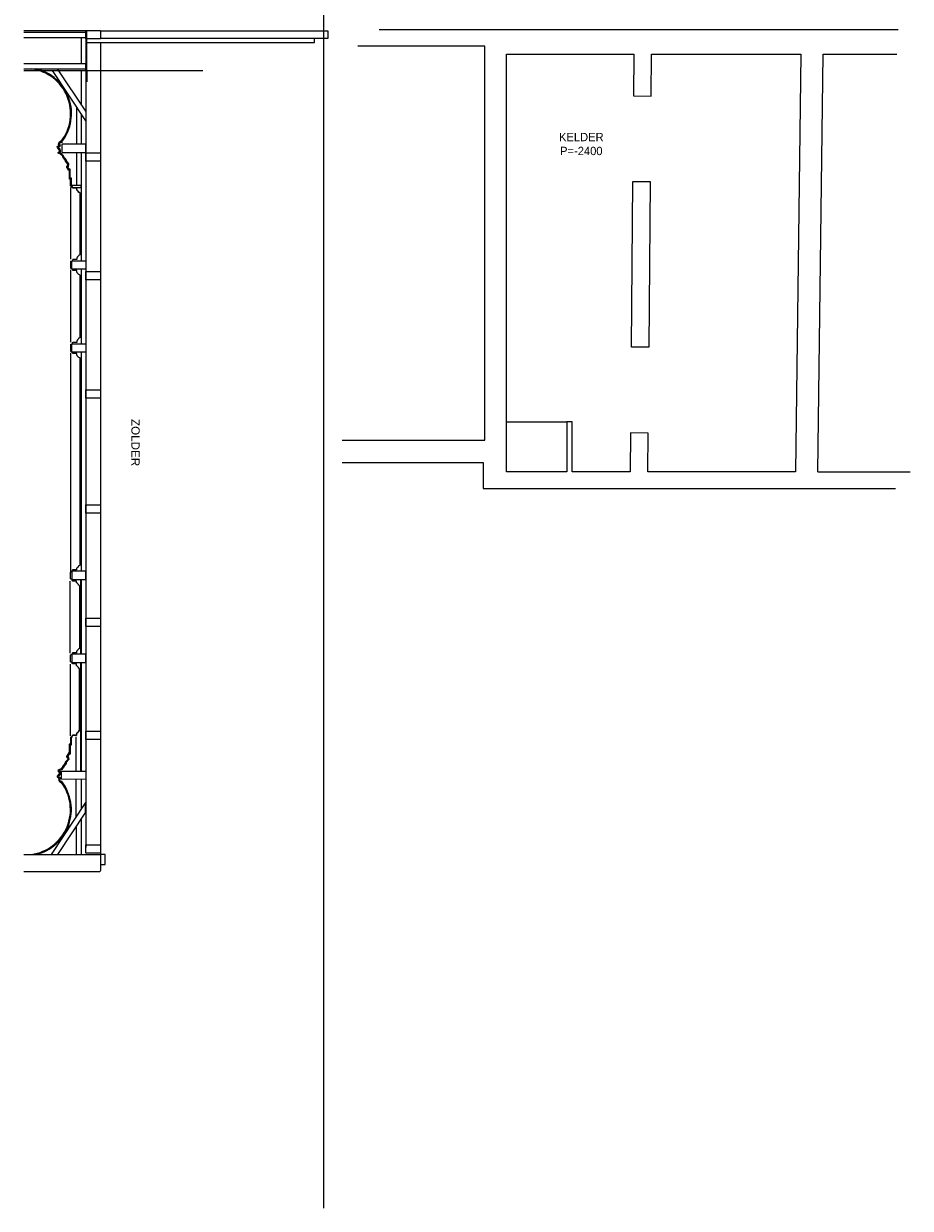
# Model space of a CAD drawing. Extents: x 14681 to 201383, y 146879 to 560554.
# Tile 15 of 15: x 182227 to 201383, y 509020 to 534614. Entities that reach past the tile are written whole.
import ezdxf

# ---------------------------------------------------------------- set-up
doc = ezdxf.new("R2010")
doc.units = 0
doc.header["$MEASUREMENT"] = 0
doc.layers.add('0.09', color=7, linetype='CONTINUOUS', lineweight=9)
for name, color, linetype in [('0.18', 1, 'CONTINUOUS'), ('0.25', 2, 'CONTINUOUS'), ('balken lichtkap', 5, 'CONTINUOUS'), ('plafondconstructies', 5, 'CONTINUOUS')]:
    doc.layers.add(name, color=color, linetype=linetype)

msp = doc.modelspace()

# ---------------------------------------------------------------- linework, layer by layer
at = {"layer": '0.18'}
msp.add_lwpolyline([(192659, 526015), (193961, 526015), (193961, 524935), (192659, 524935)], close=True, dxfattribs=at)
at = {"layer": '0.25'}
msp.add_line((183589, 533610), (183589, 533355), dxfattribs=at)
for points in [[(182227, 533600), (183589, 533600), (183589, 534460), (183589, 534460), (182227, 534460)], [(189904, 534488), (201121, 534488)], [(189105, 525615), (192194, 525615), (192194, 534128), (189450, 534128)], [(199386, 524935), (199497, 533954), (201090, 533954)], [(189105, 525132), (192154, 525132), (192154, 524575), (201060, 524575)], [(199386, 524935), (201383, 524935)], [(182227, 516665), (183889, 516665), (183889, 516317), (183870, 516290), (183870, 516290), (182227, 516290)]]:
    msp.add_lwpolyline(points, dxfattribs=at)
at = {"layer": '0.25', "linetype": 'Continuous', "ltscale": 0.2}
for points in [[(183889, 534466), (183889, 534286), (183569, 534286), (183569, 534466)], [(183889, 531820), (183889, 531640), (183569, 531640), (183569, 531820)], [(183889, 529260), (183889, 529080), (183569, 529080), (183569, 529260)], [(183889, 526700), (183889, 526520), (183569, 526520), (183569, 526700)], [(183889, 524220), (183889, 524040), (183569, 524040), (183569, 524220)], [(183889, 521770), (183889, 521590), (183569, 521590), (183569, 521770)], [(183889, 519330), (183889, 519150), (183569, 519150), (183569, 519330)], [(183889, 516870), (183889, 516690), (183569, 516690), (183569, 516870)]]:
    msp.add_lwpolyline(points, close=True, dxfattribs=at)
for points in [[(183891, 534462), (188799, 534462), (188799, 534293), (183887, 534293)], [(182227, 533600), (186101, 533600)]]:
    msp.add_lwpolyline(points, dxfattribs=at)
at = {"layer": '0.25'}
for points in [[(195401, 533054), (195781, 533051), (195788, 533954), (199017, 533954), (198906, 524935), (195713, 524935), (195720, 525768), (195340, 525775), (195333, 524935), (194081, 524935), (194081, 526015), (193961, 526015), (193961, 524935), (192659, 524935), (192659, 533954), (195408, 533954)], [(195385, 531204), (195765, 531201), (195736, 527622), (195356, 527625)], [(183889, 516665), (183889, 516450), (183989, 516450), (183989, 516665)]]:
    msp.add_lwpolyline(points, close=True, dxfattribs=at)
at = {"layer": 'balken lichtkap', "linetype": 'Continuous', "ltscale": 0.2}
msp.add_lwpolyline([(188704, 547544), (188704, 509020)], dxfattribs=at)
at = {"layer": 'plafondconstructies', "linetype": 'Continuous', "ltscale": 0.2}
for points in [[(183563, 534421), (182227, 534421)], [(183568, 534461), (183568, 516814)], [(183563, 534311), (182227, 534311)], [(183587, 534205), (188509, 534205), (188509, 534292)], [(183568, 533600), (183568, 533750), (182227, 533750)], [(183563, 533632), (182227, 533632)], [(183568, 532723), (183568, 532516), (182847, 533600)], [(183365, 532814), (183365, 532012)], [(183049, 532009), (183049, 531833), (183571, 531833), (183571, 532014), (183049, 532009)], [(183365, 531833), (183365, 531131)], [(183241, 531076), (183241, 529523)], [(183258, 531126), (183465, 531126), (183465, 531068), (183307, 531068)], [(183439, 530964), (183439, 529619)], [(183235, 529287), (183235, 527734)], [(183270, 529311), (183270, 529492), (183570, 529492), (183570, 529311), (183273, 529311)], [(183440, 529187), (183440, 527826)], [(183235, 527493), (183235, 522769)], [(183270, 527519), (183270, 527700), (183570, 527700), (183570, 527519), (183273, 527519)], [(183440, 527400), (183440, 522910)], [(183267, 522783), (183267, 522602), (183567, 522602), (183567, 522783), (183270, 522783)], [(183232, 521014), (183232, 522567)], [(183437, 521114), (183437, 522475)], [(183267, 520991), (183267, 520810), (183567, 520810), (183567, 520991), (183270, 520991)], [(183238, 519225), (183238, 520778)], [(183436, 519337), (183436, 520682)], [(183362, 518468), (183362, 519203)], [(183046, 518292), (183046, 518468), (183568, 518468), (183568, 518287), (183046, 518292)], [(183362, 517487), (183362, 518289)], [(183565, 517579), (183565, 517785), (182819, 516665)], [(183362, 517264), (183362, 516676)]]:
    msp.add_lwpolyline(points, dxfattribs=at)
at = {"layer": 'plafondconstructies', "color": 5, "linetype": 'Continuous', "lineweight": 13}
for points in [[(183469, 534311), (183469, 533750)], [(183469, 533585), (183469, 532872)], [(183469, 532666), (183469, 532013)], [(183469, 531833), (183469, 529492)], [(183469, 529311), (183469, 527700)], [(183469, 527519), (183469, 522783)], [(183465, 520991), (183465, 522602)], [(183469, 522602), (183469, 520991)], [(183465, 518468), (183465, 520810)], [(183469, 520810), (183469, 518468)], [(183469, 518288), (183469, 517641)], [(183469, 517435), (183469, 516665)]]:
    msp.add_lwpolyline(points, dxfattribs=at)
at = {"layer": 'plafondconstructies'}
msp.add_lwpolyline([(183889, 534215), (183889, 516665)], dxfattribs=at)
at = {"layer": 'plafondconstructies', "color": 5, "linetype": 'Continuous', "lineweight": 13, "ltscale": 0.2}
for points in [[(183568, 532723), (183568, 532723), (182959, 533638)], [(183239, 531112), (183239, 531256), (183214, 531256), (183214, 531448), (183188, 531448), (183188, 531472), (183158, 531512), (183156, 531519), (183156, 531525), (183159, 531533), (183164, 531538), (183170, 531544), (183175, 531544), (183183, 531581), (183129, 531645), (183129, 531661), (183070, 531736), (183070, 531752), (183039, 531777), (183039, 531785), (182971, 531818), (182975, 531834), (183001, 531856), (182999, 531868), (182996, 531892), (182954, 531941), (182952, 531959), (182997, 531988), (182981, 532012), (182994, 532054), (183019, 532073), (183039, 532073)], [(183259, 531112), (183259, 531276), (183234, 531276), (183234, 531468), (183208, 531468), (183208, 531479), (183177, 531521), (183176, 531522), (183177, 531522), (183178, 531524), (183192, 531524), (183205, 531587), (183149, 531652), (183149, 531668), (183090, 531743), (183090, 531762), (183059, 531787), (183059, 531798), (182998, 531827), (183023, 531848), (183019, 531871), (183015, 531901), (182974, 531949), (183025, 531982), (183003, 532015), (183012, 532042), (183026, 532053), (183064, 532053)], [(183367, 531676), (183367, 531126)], [(183252, 531095), (183252, 531106), (183238, 531106)], [(183239, 531112), (183249, 531112), (183249, 531102), (183252, 531102)], [(183239, 531106), (183249, 531106), (183249, 531096), (183252, 531096)], [(183277, 531078), (183287, 531078), (183287, 531064)], [(183287, 531067), (183277, 531071)], [(183439, 530968), (183412, 530977), (183412, 530987), (183391, 531008), (183391, 531016), (183385, 531016), (183380, 531026), (183372, 531026), (183372, 531064), (183287, 531064), (183287, 531074)], [(183439, 530961), (183412, 530970), (183412, 530980), (183391, 531001), (183391, 531009), (183385, 531009), (183380, 531019), (183372, 531019), (183372, 531057), (183287, 531057), (183287, 531067)], [(183439, 529617), (183412, 529609), (183412, 529599), (183391, 529577), (183391, 529570), (183385, 529570), (183380, 529560), (183372, 529560), (183372, 529521), (183287, 529521), (183287, 529511)], [(183239, 529473), (183249, 529473), (183249, 529483), (183252, 529483)], [(183239, 529473), (183239, 529329)], [(183239, 529328), (183249, 529328), (183249, 529318), (183252, 529318)], [(183287, 529511), (183277, 529508)], [(183287, 529291), (183278, 529296)], [(183439, 529185), (183412, 529194), (183412, 529204), (183391, 529225), (183391, 529233), (183385, 529233), (183380, 529243), (183372, 529243), (183372, 529281), (183287, 529281), (183287, 529291)], [(183439, 527825), (183412, 527817), (183412, 527807), (183391, 527785), (183391, 527778), (183385, 527778), (183380, 527768), (183372, 527768), (183372, 527729), (183287, 527729), (183287, 527719)], [(183239, 527681), (183249, 527681), (183249, 527691), (183252, 527691)], [(183239, 527681), (183239, 527537)], [(183239, 527536), (183249, 527536), (183249, 527526), (183252, 527526)], [(183287, 527719), (183277, 527716)], [(183287, 527499), (183278, 527504)], [(183439, 527393), (183412, 527402), (183412, 527412), (183391, 527433), (183391, 527441), (183385, 527441), (183380, 527451), (183372, 527451), (183372, 527489), (183287, 527489), (183287, 527499)], [(183435, 522908), (183409, 522900), (183409, 522890), (183387, 522868), (183387, 522861), (183382, 522861), (183377, 522851), (183368, 522851), (183368, 522812), (183283, 522812), (183283, 522802)], [(183235, 522765), (183245, 522765), (183245, 522775), (183249, 522775)], [(183235, 522620), (183235, 522764)], [(183283, 522802), (183274, 522797)], [(183235, 522620), (183245, 522620), (183245, 522610), (183249, 522610)], [(183283, 522582), (183273, 522586)], [(183435, 522476), (183409, 522485), (183409, 522495), (183387, 522516), (183387, 522524), (183382, 522524), (183377, 522534), (183368, 522534), (183368, 522572), (183283, 522572), (183283, 522582)], [(183435, 521116), (183409, 521108), (183409, 521098), (183387, 521076), (183387, 521069), (183382, 521069), (183377, 521059), (183368, 521059), (183368, 521020), (183283, 521020), (183283, 521010)], [(183235, 520973), (183245, 520973), (183245, 520983), (183249, 520983)], [(183235, 520828), (183235, 520972)], [(183283, 521010), (183274, 521005)], [(183235, 520828), (183245, 520828), (183245, 520818), (183249, 520818)], [(183283, 520790), (183273, 520794)], [(183435, 520684), (183409, 520693), (183409, 520703), (183387, 520724), (183387, 520732), (183382, 520732), (183377, 520742), (183368, 520742), (183368, 520780), (183283, 520780), (183283, 520790)], [(183435, 519340), (183409, 519332), (183409, 519322), (183387, 519300), (183387, 519293), (183382, 519293), (183377, 519283), (183368, 519283), (183368, 519244), (183283, 519244), (183283, 519234)], [(183435, 519333), (183409, 519325), (183409, 519315), (183387, 519293), (183387, 519286), (183382, 519286), (183377, 519276), (183368, 519276), (183368, 519237), (183283, 519237), (183283, 519227)], [(183235, 519189), (183235, 519045), (183210, 519045), (183210, 518853), (183185, 518853), (183185, 518829), (183155, 518789), (183153, 518782), (183153, 518776), (183156, 518768), (183161, 518763), (183166, 518758), (183172, 518758), (183180, 518720), (183126, 518656), (183126, 518640), (183067, 518565), (183067, 518549), (183036, 518524), (183036, 518516), (182968, 518483), (182971, 518467), (182998, 518445), (182996, 518433), (182993, 518409), (182951, 518360), (182949, 518342), (182994, 518313), (182978, 518289), (182991, 518247), (183016, 518228), (183036, 518228)], [(183255, 519189), (183255, 519025), (183230, 519025), (183230, 518833), (183205, 518833), (183205, 518822), (183173, 518780), (183173, 518780), (183173, 518779), (183174, 518778), (183188, 518778), (183201, 518715), (183146, 518649), (183146, 518633), (183087, 518558), (183087, 518540), (183056, 518515), (183056, 518504), (182994, 518474), (183019, 518453), (183015, 518430), (183012, 518401), (182970, 518352), (183022, 518319), (183000, 518286), (183008, 518259), (183022, 518248), (183061, 518248)], [(183249, 519206), (183249, 519195), (183235, 519195)], [(183235, 519196), (183245, 519196), (183245, 519206), (183249, 519206)], [(183235, 519189), (183245, 519189), (183245, 519199), (183249, 519199)], [(183273, 519224), (183283, 519224), (183283, 519237)], [(183283, 519234), (183273, 519231)], [(183565, 517579), (183565, 517579), (182956, 516664)]]:
    msp.add_lwpolyline(points, dxfattribs=at)
for centre, radius, start, end in [((182264, 532669), 977, 322.3664, 82.2085), ((182264, 532669), 997, 322.3664, 76.5374), ((183263, 531088), 17.5, 322.9241, 127.0759), ((183263, 531081), 17.5, 322.9241, 127.0759), ((183263, 529497), 17.5, 232.9241, 37.0759), ((183263, 529305), 17.5, 322.9241, 127.0759), ((183263, 527705), 17.5, 232.9241, 37.0759), ((183263, 527513), 17.5, 322.9241, 127.0759), ((183259, 522788), 17.5, 232.9241, 37.0759), ((183259, 522596), 17.5, 322.9241, 127.0759), ((183259, 520996), 17.5, 232.9241, 37.0759), ((183259, 520804), 17.5, 322.9241, 127.0759), ((183259, 519220), 17.5, 232.9241, 37.0759), ((183259, 519213), 17.5, 232.9241, 37.0759), ((182260, 517633), 977, 277.7915, 37.6336), ((182260, 517633), 997, 283.4626, 37.6336)]:
    msp.add_arc(centre, radius, start, end, dxfattribs=at)

# ---------------------------------------------------------------- texts
at = {"layer": '0.09', "insert": (194275, 532013), "char_height": 180, "width": 3040.82, "attachment_point": 5}
msp.add_mtext('KELDER\\PP=-2400', dxfattribs=at)
at = {"layer": '0.09', "insert": (184642, 525563), "char_height": 180, "width": 3040.82, "attachment_point": 5, "rotation": 270}
msp.add_mtext('{\\fArial|b0|i0|c0|p34;ZOLDER}', dxfattribs=at)

doc.saveas('drawing.dxf')
